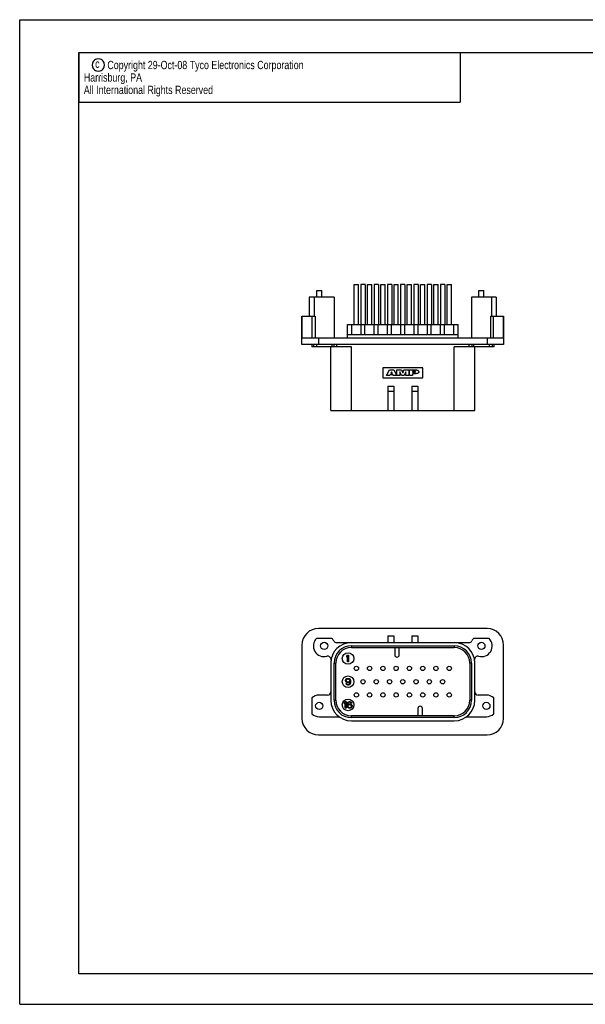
# Model space of a CAD drawing. Extents: x 0 to 420, y 0 to 297.
# Tile 1 of 8: x 0 to 171, y 0 to 297. Entities that reach past the tile are written whole.
import ezdxf

# ---------------------------------------------------------------- set-up
doc = ezdxf.new("R2010")
doc.units = 0
doc.header["$LTSCALE"] = 23.1
doc.layers.get('0').update_dxf_attribs({"linetype": 'CONTINUOUS'})
doc.styles.get("Standard").update_dxf_attribs({"font": 'txt', "width": 0.95})

msp = doc.modelspace()

# ---------------------------------------------------------------- linework, layer by layer
at = {"color": 7, "linetype": 'CONTINUOUS'}
for p, q in [((0, 0), (0, 297)), ((0, 297), (420, 297)), ((17.78, 9.23), (17.78, 287.08)), ((17.78, 287.08), (409.21, 287.08)), ((100.85, 205.07), (100.85, 217.15)), ((100.85, 217.15), (102.15, 217.15)), ((102.15, 205.07), (102.15, 217.15)), ((102.85, 217.15), (102.85, 205.07)), ((104.15, 217.15), (102.85, 217.15)), ((104.15, 217.15), (104.15, 205.07)), ((104.85, 205.07), (104.85, 217.15)), ((104.85, 217.15), (106.15, 217.15)), ((106.15, 205.07), (106.15, 217.15)), ((106.85, 217.15), (106.85, 205.07)), ((108.15, 217.15), (106.85, 217.15)), ((108.15, 217.15), (108.15, 205.07)), ((108.85, 205.07), (108.85, 217.15)), ((108.85, 217.15), (110.15, 217.15)), ((110.15, 205.07), (110.15, 217.15)), ((110.85, 217.15), (110.85, 205.07)), ((112.15, 217.15), (110.85, 217.15)), ((112.15, 217.15), (112.15, 205.07)), ((112.85, 205.07), (112.85, 217.15)), ((112.85, 217.15), (114.15, 217.15)), ((114.15, 205.07), (114.15, 217.15)), ((114.85, 217.15), (114.85, 205.07)), ((116.15, 217.15), (114.85, 217.15)), ((116.15, 217.15), (116.15, 205.07)), ((116.85, 205.07), (116.85, 217.15)), ((116.85, 217.15), (118.15, 217.15)), ((118.15, 205.07), (118.15, 217.15)), ((118.85, 217.15), (118.85, 205.07)), ((120.15, 217.15), (118.85, 217.15)), ((120.15, 217.15), (120.15, 205.07)), ((120.85, 205.07), (120.85, 217.15)), ((120.85, 217.15), (122.15, 217.15)), ((122.15, 205.07), (122.15, 217.15)), ((122.85, 217.15), (122.85, 205.07)), ((124.15, 217.15), (122.85, 217.15)), ((124.15, 217.15), (124.15, 205.07)), ((124.85, 205.07), (124.85, 217.15)), ((124.85, 217.15), (126.15, 217.15)), ((126.15, 205.07), (126.15, 217.15)), ((126.85, 217.15), (126.85, 205.07)), ((128.15, 217.15), (126.85, 217.15)), ((128.15, 217.15), (128.15, 205.07)), ((128.85, 205.07), (128.85, 217.15)), ((128.85, 217.15), (130.15, 217.15)), ((130.15, 205.07), (130.15, 217.15)), ((89.55, 213.32), (89.55, 215.32)), ((89.55, 215.32), (91.05, 215.32)), ((91.05, 213.32), (91.05, 215.32)), ((138.45, 215.32), (139.95, 215.32)), ((138.45, 213.32), (138.45, 215.32)), ((139.95, 213.32), (139.95, 215.32)), ((87.3, 213.32), (87.3, 207.57)), ((94.8, 213.32), (87.3, 213.32)), ((88.8, 213.32), (88.8, 207.57)), ((94.8, 213.32), (94.8, 201.07)), ((143.7, 213.32), (136.2, 213.32)), ((136.2, 213.32), (136.2, 201.07)), ((142.2, 213.32), (142.2, 207.57)), ((143.7, 213.32), (143.7, 207.57)), ((85.1, 199.07), (85.1, 207.57)), ((85.1, 207.57), (89.1, 207.57)), ((85.13, 201.07), (85.13, 207.57)), ((88.2, 201.07), (88.2, 207.57)), ((89.1, 207.57), (89.1, 201.07)), ((98.8, 201.07), (98.8, 205.07)), ((98.8, 205.07), (132.2, 205.07)), ((100.09, 202.07), (100.09, 205.07)), ((102.91, 202.07), (102.91, 205.07)), ((104.09, 202.07), (104.09, 205.07)), ((106.91, 202.07), (106.91, 205.07)), ((108.09, 202.07), (108.09, 205.07)), ((110.91, 202.07), (110.91, 205.07)), ((112.09, 202.07), (112.09, 205.07)), ((114.91, 202.07), (114.91, 205.07)), ((116.09, 202.07), (116.09, 205.07)), ((118.91, 202.07), (118.91, 205.07)), ((120.09, 202.07), (120.09, 205.07)), ((122.91, 202.07), (122.91, 205.07)), ((124.09, 202.07), (124.09, 205.07)), ((126.91, 202.07), (126.91, 205.07)), ((128.09, 202.07), (128.09, 205.07)), ((130.91, 202.07), (130.91, 205.07)), ((132.2, 201.07), (132.2, 205.07)), ((141.9, 207.57), (145.9, 207.57)), ((141.9, 207.57), (141.9, 201.07)), ((142.8, 201.07), (142.8, 207.57)), ((145.87, 201.07), (145.87, 207.57)), ((145.9, 207.57), (145.9, 199.07)), ((98.8, 202.07), (132.2, 202.07)), ((145.9, 199.07), (85.1, 199.07)), ((85.13, 201.07), (145.87, 201.07)), ((88.1, 199.07), (88.1, 198.32)), ((88.55, 199.07), (88.55, 198.32)), ((89.45, 199.07), (89.45, 198.32)), ((90.1, 201.07), (90.1, 199.07)), ((94.15, 199.07), (94.15, 198.32)), ((94.67, 199.07), (94.67, 198.32)), ((95.55, 199.07), (95.55, 198.32)), ((135.45, 199.07), (135.45, 198.32)), ((136.33, 199.07), (136.33, 198.32)), ((136.85, 199.07), (136.85, 198.32)), ((140.9, 201.07), (140.9, 199.07)), ((141.55, 199.07), (141.55, 198.32)), ((142.45, 199.07), (142.45, 198.32)), ((142.9, 199.07), (142.9, 198.32)), ((100, 198.32), (88.1, 198.32)), ((93.8, 179.07), (93.8, 198.32)), ((100, 179.07), (100, 198.32)), ((142.9, 198.32), (131, 198.32)), ((131, 179.07), (131, 198.32)), ((137.2, 179.07), (137.2, 198.32)), ((109.5, 191.99), (109.5, 188.99)), ((121.5, 191.99), (109.5, 191.99)), ((110.59, 189.72), (111.51, 191.38)), ((111.51, 191.38), (112.75, 191.38)), ((112.13, 190.79), (111.91, 190.32)), ((111.91, 190.32), (112.35, 190.32)), ((112.35, 190.32), (112.13, 190.79)), ((112.75, 191.38), (113.67, 189.72)), ((113.72, 191.38), (115.16, 191.38)), ((113.72, 189.72), (113.72, 191.38)), ((115.08, 189.72), (114.63, 190.79)), ((114.63, 190.79), (114.63, 189.72)), ((115.16, 191.38), (115.5, 190.52)), ((115.5, 190.52), (115.84, 191.38)), ((115.84, 191.38), (117.28, 191.38)), ((116.37, 190.79), (115.92, 189.72)), ((116.37, 189.72), (116.37, 190.79)), ((117.28, 191.38), (117.28, 189.72)), ((117.53, 191.38), (119.2, 191.38)), ((117.53, 189.72), (117.53, 191.38)), ((119.2, 190.91), (118.44, 190.91)), ((118.44, 190.91), (118.44, 190.67)), ((118.44, 190.67), (119.2, 190.67)), ((119.2, 190.21), (118.44, 190.21)), ((118.44, 190.21), (118.44, 189.72)), ((121.5, 188.99), (121.5, 191.99)), ((109.5, 188.99), (121.5, 188.99)), ((111.63, 189.72), (110.59, 189.72)), ((111.71, 189.9), (111.63, 189.72)), ((112.55, 189.9), (111.71, 189.9)), ((112.63, 189.72), (112.55, 189.9)), ((113.67, 189.72), (112.63, 189.72)), ((114.63, 189.72), (113.72, 189.72)), ((115.92, 189.72), (115.08, 189.72)), ((117.28, 189.72), (116.37, 189.72)), ((118.44, 189.72), (117.53, 189.72)), ((111, 186.47), (112.8, 186.47)), ((111, 186.47), (111, 179.07)), ((111, 184.97), (112.8, 184.97)), ((112.8, 186.47), (112.8, 179.07)), ((118.2, 186.47), (120, 186.47)), ((118.2, 186.47), (118.2, 179.07)), ((118.2, 184.97), (120, 184.97)), ((120, 186.47), (120, 179.07)), ((93.8, 179.07), (137.2, 179.07)), ((140.9, 113.36), (90.1, 113.36)), ((94.15, 110.36), (89.45, 110.36)), ((111, 111.11), (111, 109.11)), ((111, 111.11), (112.8, 111.11)), ((112.8, 111.11), (112.8, 109.11)), ((118.2, 111.11), (118.2, 109.11)), ((118.2, 111.11), (120, 111.11)), ((120, 111.11), (120, 109.11)), ((141.55, 110.36), (136.85, 110.36)), ((85.1, 108.36), (85.1, 86.26)), ((95.55, 109.11), (135.45, 109.11)), ((100, 108.15), (100, 107.61)), ((100, 108.15), (131, 108.15)), ((100, 107.61), (131, 107.61)), ((113.08, 107.61), (113.08, 105.39)), ((114.42, 105.39), (114.42, 107.61)), ((131, 108.15), (131, 107.61)), ((145.9, 86.26), (145.9, 108.36)), ((98.63, 105.01), (98.88, 105.31)), ((98.63, 104.67), (98.63, 105.01)), ((98.88, 104.97), (98.63, 104.67)), ((98.88, 105.31), (99.13, 105.31)), ((98.88, 103.31), (98.88, 104.97)), ((99.13, 105.31), (99.13, 103.31)), ((93.8, 102.91), (93.8, 91.71)), ((94.76, 91.71), (94.76, 102.91)), ((94.76, 102.91), (95.3, 102.91)), ((95.3, 91.71), (95.3, 102.91)), ((99.13, 103.31), (98.88, 103.31)), ((136.24, 102.91), (135.7, 102.91)), ((135.7, 102.91), (135.7, 91.71)), ((136.24, 102.91), (136.24, 91.71)), ((137.2, 91.71), (137.2, 102.91)), ((98.33, 97.97), (98.46, 98.14)), ((98.46, 98.14), (98.67, 98.27)), ((98.71, 98.06), (98.58, 97.97)), ((98.67, 98.27), (98.88, 98.31)), ((98.83, 98.1), (98.71, 98.06)), ((99.12, 98.1), (98.83, 98.1)), ((98.88, 98.31), (99.08, 98.31)), ((99.08, 98.31), (99.29, 98.27)), ((99.25, 98.06), (99.12, 98.1)), ((99.38, 97.97), (99.25, 98.06)), ((99.29, 98.27), (99.5, 98.14)), ((99.5, 98.14), (99.62, 97.97)), ((98.25, 97.76), (98.33, 97.97)), ((98.25, 97.59), (98.25, 97.76)), ((98.33, 97.38), (98.25, 97.59)), ((98.46, 97.21), (98.33, 97.38)), ((98.38, 96.65), (98.33, 96.78)), ((98.33, 96.78), (98.54, 96.78)), ((98.5, 96.48), (98.38, 96.65)), ((98.5, 97.84), (98.46, 97.72)), ((98.46, 97.72), (98.46, 97.63)), ((98.46, 97.63), (98.5, 97.5)), ((98.67, 97.08), (98.46, 97.21)), ((98.58, 97.97), (98.5, 97.84)), ((98.5, 97.5), (98.58, 97.38)), ((98.71, 96.36), (98.5, 96.48)), ((98.54, 96.78), (98.62, 96.65)), ((98.58, 97.38), (98.71, 97.29)), ((98.62, 96.65), (98.75, 96.57)), ((98.88, 97.04), (98.67, 97.08)), ((98.71, 97.29), (98.83, 97.25)), ((98.92, 96.31), (98.71, 96.36)), ((98.75, 96.57), (98.88, 96.53)), ((98.83, 97.25), (99.12, 97.25)), ((99.08, 97.04), (98.88, 97.04)), ((98.88, 96.53), (99.12, 96.53)), ((99.08, 96.31), (98.92, 96.31)), ((99.29, 97.08), (99.08, 97.04)), ((99.29, 96.36), (99.08, 96.31)), ((99.12, 97.25), (99.25, 97.29)), ((99.12, 96.53), (99.25, 96.57)), ((99.25, 97.29), (99.38, 97.38)), ((99.25, 96.57), (99.38, 96.65)), ((99.54, 97.25), (99.29, 97.08)), ((99.5, 96.48), (99.29, 96.36)), ((99.46, 97.84), (99.38, 97.97)), ((99.38, 97.38), (99.46, 97.5)), ((99.38, 96.65), (99.46, 96.78)), ((99.5, 97.72), (99.46, 97.84)), ((99.46, 97.5), (99.5, 97.63)), ((99.46, 96.78), (99.5, 96.91)), ((99.5, 97.63), (99.5, 97.72)), ((99.5, 96.91), (99.54, 97.16)), ((99.62, 96.65), (99.5, 96.48)), ((99.54, 97.16), (99.54, 97.25)), ((99.62, 97.97), (99.71, 97.76)), ((99.71, 96.87), (99.62, 96.65)), ((99.71, 97.76), (99.75, 97.46)), ((99.75, 97.16), (99.71, 96.87)), ((99.75, 97.46), (99.75, 97.16)), ((88.1, 92.4), (88.1, 87.62)), ((92.8, 93.26), (90.3, 93.26)), ((140.7, 93.26), (138.2, 93.26)), ((142.9, 87.62), (142.9, 92.4)), ((94.76, 91.71), (95.3, 91.71)), ((97.9, 91.01), (98.15, 91.31)), ((97.9, 90.67), (97.9, 91.01)), ((98.15, 90.97), (97.9, 90.67)), ((98.15, 91.31), (98.4, 91.31)), ((98.15, 89.31), (98.15, 90.97)), ((98.4, 89.31), (98.15, 89.31)), ((98.4, 91.31), (98.4, 89.31)), ((98.73, 90.46), (98.78, 90.76)), ((98.73, 90.16), (98.73, 90.46)), ((98.78, 89.87), (98.73, 90.16)), ((98.78, 90.76), (98.86, 90.97)), ((98.86, 89.65), (98.78, 89.87)), ((98.86, 90.97), (98.98, 91.14)), ((98.98, 89.48), (98.86, 89.65)), ((98.98, 90.72), (98.94, 90.46)), ((98.94, 90.38), (99.19, 90.55)), ((98.94, 90.46), (98.94, 90.38)), ((98.98, 91.14), (99.19, 91.27)), ((99.03, 90.84), (98.98, 90.72)), ((99.03, 90.16), (98.98, 90.04)), ((98.98, 90.04), (98.98, 89.91)), ((98.98, 89.91), (99.03, 89.78)), ((99.19, 89.36), (98.98, 89.48)), ((99.11, 90.97), (99.03, 90.84)), ((99.11, 90.25), (99.03, 90.16)), ((99.03, 89.78), (99.11, 89.65)), ((99.23, 91.06), (99.11, 90.97)), ((99.23, 90.33), (99.11, 90.25)), ((99.11, 89.65), (99.23, 89.57)), ((99.19, 91.27), (99.4, 91.31)), ((99.19, 90.55), (99.4, 90.59)), ((99.4, 89.31), (99.19, 89.36)), ((99.36, 91.1), (99.23, 91.06)), ((99.36, 90.38), (99.23, 90.33)), ((99.23, 89.57), (99.36, 89.53)), ((99.61, 91.1), (99.36, 91.1)), ((99.65, 90.38), (99.36, 90.38)), ((99.36, 89.53), (99.65, 89.53)), ((99.4, 91.31), (99.57, 91.31)), ((99.4, 90.59), (99.61, 90.59)), ((99.61, 89.31), (99.4, 89.31)), ((99.57, 91.31), (99.78, 91.27)), ((99.73, 91.06), (99.61, 91.1)), ((99.61, 90.59), (99.82, 90.55)), ((99.82, 89.36), (99.61, 89.31)), ((99.78, 90.33), (99.65, 90.38)), ((99.65, 89.53), (99.78, 89.57)), ((99.86, 90.97), (99.73, 91.06)), ((99.78, 91.27), (99.98, 91.14)), ((99.9, 90.25), (99.78, 90.33)), ((99.78, 89.57), (99.9, 89.65)), ((99.82, 90.55), (100.03, 90.42)), ((100.03, 89.48), (99.82, 89.36)), ((99.94, 90.84), (99.86, 90.97)), ((99.98, 90.16), (99.9, 90.25)), ((99.9, 89.65), (99.98, 89.78)), ((100.15, 90.84), (99.94, 90.84)), ((99.98, 91.14), (100.11, 90.97)), ((100.03, 90.04), (99.98, 90.16)), ((99.98, 89.78), (100.03, 89.91)), ((100.03, 90.42), (100.15, 90.29)), ((100.03, 89.91), (100.03, 90.04)), ((100.15, 89.65), (100.03, 89.48)), ((100.11, 90.97), (100.15, 90.84)), ((100.15, 90.29), (100.23, 90.08)), ((100.23, 89.87), (100.15, 89.65)), ((100.23, 90.08), (100.23, 89.87)), ((120.08, 89.24), (120.08, 87.01)), ((121.42, 87.01), (121.42, 89.24)), ((136.24, 91.71), (135.7, 91.71)), ((90.3, 86.76), (96.27, 86.76)), ((100, 86.48), (100, 87.01)), ((131, 87.01), (100, 87.01)), ((131, 86.48), (100, 86.48)), ((131, 86.48), (131, 87.01)), ((134.73, 86.76), (140.7, 86.76)), ((100, 85.51), (131, 85.51)), ((90.1, 81.26), (140.9, 81.26)), ((409.21, 9.23), (17.78, 9.23)), ((30.48, 9.23), (17.78, 9.23)), ((0, 0), (420, 0))]:
    msp.add_line(p, q, dxfattribs=at)
at = {"color": 2, "linetype": 'CONTINUOUS'}
for p, q in [((17.78, 287.08), (132.78, 287.08)), ((17.78, 287.08), (17.78, 272.08)), ((132.78, 287.08), (132.78, 272.08)), ((17.78, 272.08), (132.78, 272.08))]:
    msp.add_line(p, q, dxfattribs=at)
msp.add_lwpolyline([(21.85, 283.33), (21.95, 282.81), (22.05, 282.5), (22.26, 282.19), (22.58, 281.88), (22.89, 281.67), (23.2, 281.56), (23.72, 281.46), (24.24, 281.56), (24.55, 281.67), (24.87, 281.88), (25.18, 282.19), (25.39, 282.5), (25.49, 282.81), (25.6, 283.33), (25.49, 283.86), (25.39, 284.17), (25.18, 284.48), (24.87, 284.79), (24.55, 285), (24.24, 285.11), (23.72, 285.21), (23.2, 285.11), (22.89, 285), (22.58, 284.79), (22.26, 284.48), (22.05, 284.17), (21.95, 283.86), (21.85, 283.33)], dxfattribs=at)
at = {"color": 7, "linetype": 'CONTINUOUS'}
for centre, radius in [((91.8, 108.11), 1.08), ((139.2, 108.11), 1.08), ((99, 104.31), 1.75), ((101.5, 101.31), 0.65), ((105.5, 101.31), 0.65), ((109.5, 101.31), 0.65), ((113.5, 101.31), 0.65), ((117.5, 101.31), 0.65), ((121.5, 101.31), 0.65), ((125.5, 101.31), 0.65), ((129.5, 101.31), 0.65), ((99, 97.31), 1.75), ((103.5, 97.31), 0.65), ((107.5, 97.31), 0.65), ((111.5, 97.31), 0.65), ((115.5, 97.31), 0.65), ((119.5, 97.31), 0.65), ((123.5, 97.31), 0.65), ((127.5, 97.31), 0.65), ((101.5, 93.31), 0.65), ((105.5, 93.31), 0.65), ((109.5, 93.31), 0.65), ((113.5, 93.31), 0.65), ((117.5, 93.31), 0.65), ((121.5, 93.31), 0.65), ((125.5, 93.31), 0.65), ((129.5, 93.31), 0.65), ((90.3, 90.01), 1.08), ((99, 90.31), 1.75), ((140.7, 90.01), 1.08)]:
    msp.add_circle(centre, radius, dxfattribs=at)
for centre, radius, start, end in [((119.2, 190.79), 0.123, 270, 90), ((90.1, 108.36), 5, 90, 180), ((140.9, 108.36), 5, 0, 90), ((91.8, 108.11), 3.25, 136.1869, 284.7636), ((91.8, 108.11), 3.25, 28.0725, 43.8131), ((139.2, 108.11), 3.25, 136.1869, 151.9275), ((139.2, 108.11), 3.25, 255.2364, 43.8131), ((100, 102.91), 6.2, 90, 180), ((95.55, 110.11), 1, 208.0725, 270), ((100, 102.91), 5.24, 90, 180), ((100, 102.91), 4.7, 90, 180), ((131, 102.91), 6.2, 0, 90), ((131, 102.91), 5.24, 0, 90), ((131, 102.91), 4.7, 0, 90), ((135.45, 110.11), 1, 270, 331.9275), ((92.88, 104), 1, 351.2901, 104.7636), ((113.75, 105.39), 0.675, 180, 360), ((138.12, 104), 1, 75.2364, 188.7099), ((90.3, 90.01), 3.25, 90, 132.6037), ((92.8, 94.26), 1, 270, 360), ((138.2, 94.26), 1, 180, 270), ((140.7, 90.01), 3.25, 47.3963, 90), ((100, 91.71), 6.2, 180, 270), ((100, 91.71), 5.24, 180, 270), ((100, 91.71), 4.7, 180, 270), ((120.75, 89.24), 0.675, 0, 180), ((131, 91.71), 6.2, 270, 360), ((131, 91.71), 4.7, 270, 360), ((131, 91.71), 5.24, 270, 360), ((90.1, 86.26), 5, 180, 270), ((90.3, 90.01), 3.25, 227.3963, 270), ((140.7, 90.01), 3.25, 270, 312.6037), ((140.9, 86.26), 5, 270, 360)]:
    msp.add_arc(centre, radius, start, end, dxfattribs=at)
for points, knots in [([(119.2, 191.38), (119.34, 191.38), (119.61, 191.36), (119.95, 191.28), (120.17, 191.15), (120.28, 190.98), (120.3, 190.86), (120.3, 190.79)], [0, 0, 0, 0, 0.25, 0.5, 0.75, 0.875, 1, 1, 1, 1]), ([(120.3, 190.79), (120.3, 190.72), (120.28, 190.6), (120.17, 190.43), (119.95, 190.3), (119.61, 190.22), (119.34, 190.21), (119.2, 190.21)], [0, 0, 0, 0, 0.125, 0.25, 0.5, 0.75, 1, 1, 1, 1])]:
    msp.add_open_spline(points, degree=3, knots=knots, dxfattribs=at)

# ---------------------------------------------------------------- texts
at = {"color": 2, "linetype": 'CONTINUOUS', "width": 0.8}
for s, p in [('c', (22.75, 282.48)), ('Copyright 29-Oct-08 Tyco Electronics Corporation', (26.43, 282.08)), ('  Harrisburg, PA', (17.85, 278.33)), ('  All International Rights Reserved', (17.85, 274.58))]:
    msp.add_text(s, height=2.5, dxfattribs=at).set_placement(p)

doc.saveas('drawing.dxf')
